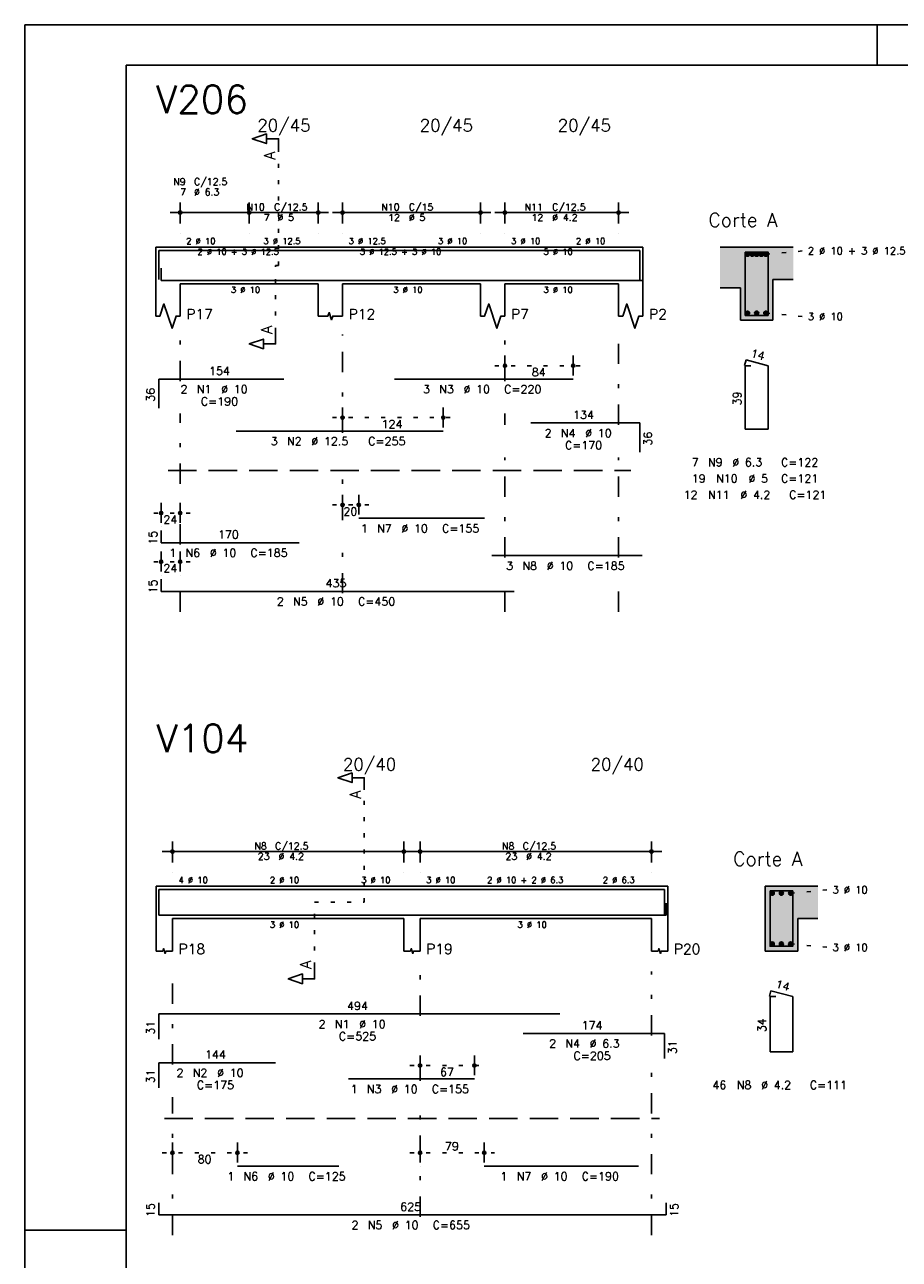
# Model space of a CAD drawing. Extents: x 0 to 84.1, y 0 to 59.4.
# Tile 3 of 10: x 0 to 21.5, y 29 to 59.4. Entities that reach past the tile are written whole.
import ezdxf

# ---------------------------------------------------------------- set-up
doc = ezdxf.new("R2010")
doc.units = 0
doc.header["$MEASUREMENT"] = 0
for name, pattern in [('ESTILO_TQS_0001', [1, 0.7, -0.3]), ('ESTILO_TQS_0002', [0.4, 0.1, -0.3]), ('ESTILO_TQS_0003', [1.5, 0.5, -0.4, 0.1, -0.5])]:
    doc.linetypes.add(name, pattern=pattern)
for name, color, linetype in [('1', 1, 'CONTINUOUS'), ('2', 2, 'CONTINUOUS'), ('4', 4, 'CONTINUOUS'), ('6', 6, 'CONTINUOUS'), ('7', 7, 'CONTINUOUS'), ('9', 9, 'CONTINUOUS')]:
    doc.layers.add(name, color=color, linetype=linetype)
doc.styles.get("Standard").update_dxf_attribs({"font": 'ROMANS.SHX'})

msp = doc.modelspace()

# ---------------------------------------------------------------- linework, layer by layer
at = {"layer": '1', "linetype": 'ESTILO_TQS_0002'}
for p, q in [((6.255, 53.47), (6.255, 56.29)), ((18.255, 53.745), (19.2, 53.83)), ((6.18, 51.835), (6.18, 53.47)), ((6.18, 53.47), (6.255, 53.47)), ((18.255, 52.295), (19.2, 52.21)), ((11.58, 51), (13.76056, 51)), ((7.58, 49.72), (10.5611, 49.72)), ((7.58, 47.57), (8.48, 47.57)), ((4.08, 47.37), (3.11, 47.37)), ((4.08, 46.17), (3.11, 46.17)), ((8.365, 37.78), (8.365, 40.55)), ((18.865, 38.005), (19.81, 38.09)), ((7.14, 36.195), (7.14, 37.78)), ((7.14, 37.78), (8.365, 37.78)), ((18.865, 36.755), (19.81, 36.67)), ((9.49, 33.76), (11.3273, 33.76)), ((3.39, 31.61), (5.49, 31.61)), ((9.49, 31.61), (11.57, 31.61))]:
    msp.add_line(p, q, dxfattribs=at)
at = {"layer": '1', "linetype": 'ESTILO_TQS_0001'}
for p, q in [((3.53, 48.415), (14.93, 48.415)), ((3.44, 32.455), (15.64, 32.455))]:
    msp.add_line(p, q, dxfattribs=at)
at = {"layer": '1', "linetype": 'Continuous'}
for centre in [(17.805, 53.745), (17.9175, 53.745), (18.03, 53.745), (18.1425, 53.745), (18.255, 53.745), (17.805, 52.295), (18.03, 52.295), (18.255, 52.295), (18.415, 38.005), (18.64, 38.005), (18.865, 38.005), (18.415, 36.755), (18.64, 36.755), (18.865, 36.755)]:
    msp.add_circle(centre, 0.05, dxfattribs=at)
at = {"layer": '2', "linetype": 'Continuous'}
for p, q in [((84.100006, 59.400002), (0, 59.400002)), ((0, 59.400002), (0, 0)), ((21, 59.400002), (21, 58.400002)), ((3.58, 54.77), (5.78, 54.77)), ((3.83, 54.5), (3.83, 55.02)), ((5.28, 54.77), (7.48, 54.77)), ((5.53, 54.5), (5.53, 55.02)), ((5.53, 54.5), (5.53, 55.02)), ((7.23, 54.5), (7.23, 55.02)), ((7.58, 54.77), (11.48, 54.77)), ((7.83, 54.5), (7.83, 55.02)), ((11.23, 54.5), (11.23, 55.02)), ((11.58, 54.77), (14.88, 54.77)), ((11.83, 54.5), (11.83, 55.02)), ((14.63, 54.5), (14.63, 55.02)), ((3.83, 54.25), (3.83, 54.25)), ((5.53, 54.25), (5.53, 54.25)), ((5.53, 54.25), (5.53, 54.25)), ((7.23, 54.25), (7.23, 54.25)), ((7.83, 54.25), (7.83, 54.25)), ((11.23, 54.25), (11.23, 54.25)), ((11.83, 54.25), (11.83, 54.25)), ((14.63, 54.25), (14.63, 54.25)), ((3.23, 53.92), (3.23, 53.02)), ((3.23, 53.92), (3.83, 53.92)), ((3.83, 53.92), (7.23, 53.92)), ((7.23, 53.92), (7.83, 53.92)), ((7.83, 53.92), (11.23, 53.92)), ((11.23, 53.92), (11.83, 53.92)), ((11.83, 53.92), (14.63, 53.92)), ((14.63, 53.92), (15.23, 53.92)), ((15.23, 53.92), (15.23, 53.02)), ((18.93, 53.92), (17.13, 53.92)), ((3.23, 53.02), (3.23, 52.22)), ((3.83, 53.02), (7.23, 53.02)), ((3.83, 53.02), (3.83, 52.22)), ((7.23, 53.02), (7.23, 52.22)), ((7.83, 53.02), (11.23, 53.02)), ((7.83, 53.02), (7.83, 52.22)), ((11.23, 53.02), (11.23, 52.22)), ((11.83, 53.02), (14.63, 53.02)), ((11.83, 53.02), (11.83, 52.22)), ((14.63, 53.02), (14.63, 52.22)), ((15.23, 53.02), (15.23, 52.22)), ((18.43, 52.12), (18.43, 53.12)), ((18.43, 53.12), (18.93, 53.12)), ((17.13, 52.92), (17.63, 52.92)), ((17.63, 52.92), (17.63, 52.12)), ((17.63, 52.12), (18.43, 52.12)), ((11.83, 50.76), (11.83, 51.25)), ((13.51056, 50.76), (13.51056, 51.25)), ((11.83, 50.66), (11.83, 50.66)), ((13.51056, 50.66), (13.51056, 50.66)), ((7.83, 49.48), (7.83, 49.97)), ((10.3111, 49.48), (10.3111, 49.97)), ((7.83, 49.38), (7.83, 49.38)), ((10.3111, 49.38), (10.3111, 49.38)), ((7.83, 47.33), (7.83, 47.82)), ((8.23, 47.33), (8.23, 47.82)), ((3.36, 47.13), (3.36, 47.62)), ((3.83, 47.13), (3.83, 47.62)), ((7.83, 47.23), (7.83, 47.23)), ((8.23, 47.23), (8.23, 47.23)), ((3.36, 47.03), (3.36, 47.03)), ((3.83, 47.03), (3.83, 47.03)), ((3.36, 45.93), (3.36, 46.42)), ((3.83, 45.93), (3.83, 46.42)), ((3.36, 45.83), (3.36, 45.83)), ((3.83, 45.83), (3.83, 45.83)), ((3.64, 38.76), (3.64, 39.28)), ((9.34, 38.76), (9.34, 39.28)), ((9.74, 38.76), (9.74, 39.28)), ((15.44, 38.76), (15.44, 39.28)), ((3.39, 39.03), (9.59, 39.03)), ((9.49, 39.03), (15.69, 39.03)), ((3.64, 38.51), (3.64, 38.51)), ((9.34, 38.51), (9.34, 38.51)), ((9.74, 38.51), (9.74, 38.51)), ((15.44, 38.51), (15.44, 38.51)), ((3.24, 38.18), (3.24, 37.38)), ((3.24, 38.18), (3.64, 38.18)), ((3.64, 38.18), (9.34, 38.18)), ((9.34, 38.18), (9.74, 38.18)), ((9.74, 38.18), (15.44, 38.18)), ((15.44, 38.18), (15.84, 38.18)), ((15.84, 38.18), (15.84, 37.38)), ((19.54, 38.18), (18.24, 38.18)), ((18.24, 38.18), (18.24, 36.58)), ((3.24, 37.38), (3.24, 36.58)), ((3.64, 37.38), (9.34, 37.38)), ((3.64, 37.38), (3.64, 36.58)), ((9.34, 37.38), (9.34, 36.58)), ((9.74, 37.38), (15.44, 37.38)), ((9.74, 37.38), (9.74, 36.58)), ((15.44, 37.38), (15.44, 36.58)), ((15.84, 37.38), (15.84, 36.58)), ((19.04, 36.58), (19.04, 37.38)), ((19.04, 37.38), (19.54, 37.38)), ((18.24, 36.58), (19.04, 36.58)), ((9.74, 33.52), (9.74, 34.01)), ((11.0773, 33.52), (11.0773, 34.01)), ((9.74, 33.42), (9.74, 33.42)), ((11.0773, 33.42), (11.0773, 33.42)), ((3.64, 31.37), (3.64, 31.86)), ((5.24, 31.37), (5.24, 31.86)), ((9.74, 31.37), (9.74, 31.86)), ((11.32, 31.37), (11.32, 31.86)), ((3.64, 31.27), (3.64, 31.27)), ((5.24, 31.27), (5.24, 31.27)), ((9.74, 31.27), (9.74, 31.27)), ((11.32, 31.27), (11.32, 31.27)), ((0, 29.700001), (0.5, 29.700001)), ((0.5, 29.700001), (1.5, 29.700001)), ((1.5, 29.700001), (2.5, 29.700001))]:
    msp.add_line(p, q, dxfattribs=at)
at = {"layer": '2', "linetype": 'ESTILO_TQS_0003'}
for p, q in [((3.83, 50.622), (3.83, 51.77)), ((7.83, 49.342), (7.83, 51.77)), ((11.83, 50.622), (11.83, 51.77)), ((14.63, 49.542), (14.63, 51.77)), ((3.83, 46.592), (3.83, 49.818)), ((11.83, 49.542), (11.83, 49.818)), ((11.83, 46.272), (11.83, 48.738)), ((14.63, 46.272), (14.63, 48.738)), ((7.83, 47.192), (7.83, 48.538)), ((7.83, 45.392), (7.83, 46.388)), ((3.83, 44.94), (3.83, 45.788)), ((11.83, 44.94), (11.83, 45.468)), ((14.63, 44.94), (14.63, 45.468)), ((3.64, 33.782), (3.64, 36.08)), ((9.74, 34.982), (9.74, 36.08)), ((15.44, 34.502), (15.44, 36.08)), ((9.74, 33.382), (9.74, 34.178)), ((15.44, 29.58), (15.44, 33.698)), ((3.64, 29.58), (3.64, 32.978)), ((9.74, 30.032), (9.74, 32.578))]:
    msp.add_line(p, q, dxfattribs=at)
at = {"layer": '2', "linetype": 'Continuous'}
for points in [[(83.100006, 1), (2.5, 1), (2.5, 58.400002), (83.100006, 58.400002), (83.100006, 1)], [(6.255, 56.29), (6.255, 56.59), (5.955, 56.59), (5.955, 56.47), (5.605, 56.59), (5.955, 56.71), (5.955, 56.59)], [(3.23, 52.22), (3.33, 52.22), (3.43, 52.52), (3.63, 51.92), (3.73, 52.22), (3.83, 52.22)], [(11.23, 52.22), (11.33, 52.22), (11.43, 52.52), (11.63, 51.92), (11.73, 52.22), (11.83, 52.22)], [(14.63, 52.22), (14.73, 52.22), (14.83, 52.52), (15.03, 51.92), (15.13, 52.22), (15.23, 52.22)], [(7.23, 52.22), (7.47, 52.22), (7.5, 52.31), (7.56, 52.13), (7.59, 52.22), (7.83, 52.22)], [(6.18, 51.835), (6.18, 51.535), (5.88, 51.535), (5.88, 51.415), (5.53, 51.535), (5.88, 51.655), (5.88, 51.535)], [(8.365, 40.55), (8.365, 40.85), (8.065, 40.85), (8.065, 40.73), (7.715, 40.85), (8.065, 40.97), (8.065, 40.85)], [(3.24, 36.58), (3.4, 36.58), (3.42, 36.64), (3.46, 36.52), (3.48, 36.58), (3.64, 36.58)], [(9.34, 36.58), (9.5, 36.58), (9.52, 36.64), (9.56, 36.52), (9.58, 36.58), (9.74, 36.58)], [(15.44, 36.58), (15.6, 36.58), (15.62, 36.64), (15.66, 36.52), (15.68, 36.58), (15.84, 36.58)], [(7.14, 36.195), (7.14, 35.895), (6.84, 35.895), (6.84, 35.775), (6.49, 35.895), (6.84, 36.015), (6.84, 35.895)]]:
    msp.add_lwpolyline(points, dxfattribs=at)
for centre, radius in [((3.83, 54.77), 0.041625), ((3.83, 54.77), 0.02075), ((5.53, 54.77), 0.041625), ((5.53, 54.77), 0.041625), ((5.53, 54.77), 0.02075), ((5.53, 54.77), 0.02075), ((7.23, 54.77), 0.041625), ((7.23, 54.77), 0.02075), ((7.83, 54.77), 0.041625), ((7.83, 54.77), 0.02075), ((11.23, 54.77), 0.041625), ((11.23, 54.77), 0.02075), ((11.83, 54.77), 0.041625), ((11.83, 54.77), 0.02075), ((14.63, 54.77), 0.041625), ((14.63, 54.77), 0.02075), ((11.83, 51), 0.04), ((11.83, 51), 0.02), ((13.51056, 51), 0.04), ((13.51056, 51), 0.02), ((7.83, 49.72), 0.04), ((7.83, 49.72), 0.02), ((10.3111, 49.72), 0.04), ((10.3111, 49.72), 0.02), ((7.83, 47.57), 0.04), ((7.83, 47.57), 0.02), ((8.23, 47.57), 0.04), ((8.23, 47.57), 0.02), ((3.36, 47.37), 0.04), ((3.36, 47.37), 0.02), ((3.83, 47.37), 0.04), ((3.83, 47.37), 0.02), ((3.36, 46.17), 0.04), ((3.36, 46.17), 0.02), ((3.83, 46.17), 0.04), ((3.83, 46.17), 0.02), ((3.64, 39.03), 0.041625), ((3.64, 39.03), 0.02075), ((9.34, 39.03), 0.041625), ((9.34, 39.03), 0.02075), ((9.74, 39.03), 0.041625), ((9.74, 39.03), 0.02075), ((15.44, 39.03), 0.041625), ((15.44, 39.03), 0.02075), ((9.74, 33.76), 0.04), ((9.74, 33.76), 0.02), ((11.0773, 33.76), 0.04), ((11.0773, 33.76), 0.02), ((3.64, 31.61), 0.04), ((5.24, 31.61), 0.04), ((9.74, 31.61), 0.04), ((11.32, 31.61), 0.04), ((3.64, 31.61), 0.02), ((5.24, 31.61), 0.02), ((9.74, 31.61), 0.02), ((11.32, 31.61), 0.02)]:
    msp.add_circle(centre, radius, dxfattribs=at)
at = {"layer": '4', "linetype": 'Continuous'}
for p, q in [((3.3, 53.12), (3.3, 53.84)), ((3.3, 53.84), (6.38, 53.84)), ((5.2111, 53.84), (10.3111, 53.84)), ((9.11056, 53.84), (13.51056, 53.84)), ((12.468, 53.84), (15.148, 53.84)), ((15.148, 53.84), (15.148, 53.12)), ((3.36, 53.4), (3.36, 53.1)), ((3.36, 53.4), (3.36, 53.1)), ((3.36, 53.1), (12.06, 53.1)), ((3.36, 53.1), (6.76, 53.1)), ((8.23, 53.1), (11.33, 53.1)), ((11.51, 53.1), (15.21, 53.1)), ((3.3, 37.48), (3.3, 38.1)), ((3.3, 38.1), (13.18, 38.1)), ((3.3, 37.48), (3.3, 38.1)), ((3.3, 38.1), (6.18, 38.1)), ((7.9773, 38.1), (11.0773, 38.1)), ((12.278, 38.1), (15.758, 38.1)), ((15.758, 38.1), (15.758, 37.48)), ((3.3, 37.76), (3.3, 37.46)), ((15.8, 37.46), (15.8, 37.76)), ((3.3, 37.46), (15.8, 37.46)), ((5.24, 37.46), (7.74, 37.46)), ((11.32, 37.46), (15.12, 37.46))]:
    msp.add_line(p, q, dxfattribs=at)
for points in [[(17.75, 53.8), (17.75, 52.24), (18.31, 52.24), (18.31, 53.8), (17.75, 53.8)], [(18.36, 38.06), (18.36, 36.7), (18.92, 36.7), (18.92, 38.06), (18.36, 38.06)]]:
    msp.add_lwpolyline(points, dxfattribs=at)
at = {"layer": '6', "linetype": 'Continuous'}
for p, q in [((17.767782, 51.14), (17.732782, 51.004446)), ((18.31, 51), (17.767782, 51.14)), ((17.89, 51), (17.75, 51)), ((17.75, 51), (17.75, 49.44)), ((18.31, 49.44), (18.31, 51)), ((3.3, 49.95), (3.3, 50.67)), ((3.3, 50.67), (6.38, 50.67)), ((9.11056, 50.67), (13.51056, 50.67)), ((12.468, 49.59), (15.148, 49.59)), ((15.148, 49.59), (15.148, 48.87)), ((5.2111, 49.39), (10.3111, 49.39)), ((17.75, 49.44), (18.31, 49.44)), ((8.23, 47.24), (11.33, 47.24)), ((3.36, 46.94), (3.36, 46.64)), ((3.36, 46.64), (6.76, 46.64)), ((11.51, 46.32), (15.21, 46.32)), ((3.36, 45.74), (3.36, 45.44)), ((3.36, 45.44), (12.06, 45.44)), ((18.377782, 35.6), (18.342782, 35.464446)), ((18.92, 35.46), (18.377782, 35.6)), ((18.5, 35.46), (18.36, 35.46)), ((18.36, 35.46), (18.36, 34.1)), ((18.92, 34.1), (18.92, 35.46)), ((3.3, 34.41), (3.3, 35.03)), ((3.3, 35.03), (13.18, 35.03)), ((12.278, 34.55), (15.758, 34.55)), ((15.758, 34.55), (15.758, 33.93)), ((18.36, 34.1), (18.92, 34.1)), ((3.3, 33.21), (3.3, 33.83)), ((3.3, 33.83), (6.18, 33.83)), ((7.9773, 33.43), (11.0773, 33.43)), ((5.24, 31.28), (7.74, 31.28)), ((11.32, 31.28), (15.12, 31.28)), ((3.3, 30.38), (3.3, 30.08)), ((15.8, 30.08), (15.8, 30.38)), ((3.3, 30.08), (15.8, 30.08))]:
    msp.add_line(p, q, dxfattribs=at)
at = {"layer": '9', "linetype": 'Continuous'}
for points in [[(17.13, 53.92), (17.13, 52.92), (17.63, 52.92)], [(17.13, 53.92), (17.63, 52.92), (18.93, 53.92)], [(17.63, 52.92), (18.43, 53.12), (18.93, 53.92)], [(18.43, 53.12), (18.93, 53.12), (18.93, 53.92)], [(17.855, 53.745), (17.78, 53.788301), (17.758015, 53.762101)], [(17.855, 53.745), (17.758015, 53.762101), (17.758015, 53.727899)], [(17.855, 53.745), (17.758015, 53.727899), (17.78, 53.701699)], [(17.855, 53.745), (17.813682, 53.79424), (17.78, 53.788301)], [(17.855, 53.745), (17.78, 53.701699), (17.813682, 53.69576)], [(17.855, 53.745), (17.843302, 53.777139), (17.813682, 53.79424)], [(17.855, 53.745), (17.813682, 53.69576), (17.843302, 53.712861)], [(17.855, 53.745), (17.843302, 53.712861), (17.855, 53.745)], [(17.9675, 53.745), (17.8925, 53.788301), (17.870515, 53.762101)], [(17.9675, 53.745), (17.870515, 53.762101), (17.870515, 53.727899)], [(17.9675, 53.745), (17.870515, 53.727899), (17.8925, 53.701699)], [(17.9675, 53.745), (17.926182, 53.79424), (17.8925, 53.788301)], [(17.9675, 53.745), (17.8925, 53.701699), (17.926182, 53.69576)], [(17.9675, 53.745), (17.955802, 53.777139), (17.926182, 53.79424)], [(17.9675, 53.745), (17.926182, 53.69576), (17.955802, 53.712861)], [(17.9675, 53.745), (17.955802, 53.712861), (17.9675, 53.745)], [(18.08, 53.745), (18.005, 53.788301), (17.983015, 53.762101)], [(18.08, 53.745), (17.983015, 53.762101), (17.983015, 53.727899)], [(18.08, 53.745), (17.983015, 53.727899), (18.005, 53.701699)], [(18.08, 53.745), (18.038682, 53.79424), (18.005, 53.788301)], [(18.08, 53.745), (18.005, 53.701699), (18.038682, 53.69576)], [(18.08, 53.745), (18.068302, 53.777139), (18.038682, 53.79424)], [(18.08, 53.745), (18.038682, 53.69576), (18.068302, 53.712861)], [(18.08, 53.745), (18.068302, 53.712861), (18.08, 53.745)], [(18.1925, 53.745), (18.1175, 53.788301), (18.095515, 53.762101)], [(18.1925, 53.745), (18.095515, 53.762101), (18.095515, 53.727899)], [(18.1925, 53.745), (18.095515, 53.727899), (18.1175, 53.701699)], [(18.1925, 53.745), (18.151182, 53.79424), (18.1175, 53.788301)], [(18.1925, 53.745), (18.1175, 53.701699), (18.151182, 53.69576)], [(18.1925, 53.745), (18.180802, 53.777139), (18.151182, 53.79424)], [(18.1925, 53.745), (18.151182, 53.69576), (18.180802, 53.712861)], [(18.1925, 53.745), (18.180802, 53.712861), (18.1925, 53.745)], [(18.305, 53.745), (18.23, 53.788301), (18.208015, 53.762101)], [(18.305, 53.745), (18.208015, 53.762101), (18.208015, 53.727899)], [(18.305, 53.745), (18.208015, 53.727899), (18.23, 53.701699)], [(18.305, 53.745), (18.263682, 53.79424), (18.23, 53.788301)], [(18.305, 53.745), (18.23, 53.701699), (18.263682, 53.69576)], [(18.305, 53.745), (18.293302, 53.777139), (18.263682, 53.79424)], [(18.305, 53.745), (18.263682, 53.69576), (18.293302, 53.712861)], [(18.305, 53.745), (18.293302, 53.712861), (18.305, 53.745)], [(18.43, 52.12), (18.43, 53.12), (17.63, 52.92)], [(17.63, 52.12), (18.43, 52.12), (17.63, 52.92)], [(17.855, 52.295), (17.78, 52.338301), (17.758015, 52.312101)], [(17.855, 52.295), (17.758015, 52.312101), (17.758015, 52.277899)], [(17.855, 52.295), (17.813682, 52.34424), (17.78, 52.338301)], [(17.855, 52.295), (17.843302, 52.327139), (17.813682, 52.34424)], [(18.08, 52.295), (18.005, 52.338301), (17.983015, 52.312101)], [(18.08, 52.295), (17.983015, 52.312101), (17.983015, 52.277899)], [(18.08, 52.295), (18.038682, 52.34424), (18.005, 52.338301)], [(18.08, 52.295), (18.068302, 52.327139), (18.038682, 52.34424)], [(18.305, 52.295), (18.23, 52.338301), (18.208015, 52.312101)], [(18.305, 52.295), (18.208015, 52.312101), (18.208015, 52.277899)], [(18.305, 52.295), (18.263682, 52.34424), (18.23, 52.338301)], [(18.305, 52.295), (18.293302, 52.327139), (18.263682, 52.34424)], [(17.855, 52.295), (17.758015, 52.277899), (17.78, 52.251699)], [(17.855, 52.295), (17.78, 52.251699), (17.813682, 52.24576)], [(17.855, 52.295), (17.813682, 52.24576), (17.843302, 52.262861)], [(17.855, 52.295), (17.843302, 52.262861), (17.855, 52.295)], [(18.08, 52.295), (17.983015, 52.277899), (18.005, 52.251699)], [(18.08, 52.295), (18.005, 52.251699), (18.038682, 52.24576)], [(18.08, 52.295), (18.038682, 52.24576), (18.068302, 52.262861)], [(18.08, 52.295), (18.068302, 52.262861), (18.08, 52.295)], [(18.305, 52.295), (18.208015, 52.277899), (18.23, 52.251699)], [(18.305, 52.295), (18.23, 52.251699), (18.263682, 52.24576)], [(18.305, 52.295), (18.263682, 52.24576), (18.293302, 52.262861)], [(18.305, 52.295), (18.293302, 52.262861), (18.305, 52.295)], [(18.24, 36.58), (19.04, 36.58), (18.24, 38.18)], [(19.04, 36.58), (19.04, 37.38), (18.24, 38.18)], [(18.24, 38.18), (19.04, 37.38), (19.54, 38.18)], [(18.465, 38.005), (18.39, 38.048301), (18.368015, 38.022101)], [(18.465, 38.005), (18.368015, 38.022101), (18.368015, 37.987899)], [(18.465, 38.005), (18.423682, 38.05424), (18.39, 38.048301)], [(18.465, 38.005), (18.453302, 38.037139), (18.423682, 38.05424)], [(18.69, 38.005), (18.615, 38.048301), (18.593015, 38.022101)], [(18.69, 38.005), (18.593015, 38.022101), (18.593015, 37.987899)], [(18.69, 38.005), (18.648682, 38.05424), (18.615, 38.048301)], [(18.69, 38.005), (18.678302, 38.037139), (18.648682, 38.05424)], [(18.915, 38.005), (18.84, 38.048301), (18.818015, 38.022101)], [(18.915, 38.005), (18.818015, 38.022101), (18.818015, 37.987899)], [(18.915, 38.005), (18.873682, 38.05424), (18.84, 38.048301)], [(18.915, 38.005), (18.903302, 38.037139), (18.873682, 38.05424)], [(19.04, 37.38), (19.54, 37.38), (19.54, 38.18)], [(18.465, 38.005), (18.368015, 37.987899), (18.39, 37.961699)], [(18.465, 38.005), (18.39, 37.961699), (18.423682, 37.95576)], [(18.465, 38.005), (18.423682, 37.95576), (18.453302, 37.972861)], [(18.465, 38.005), (18.453302, 37.972861), (18.465, 38.005)], [(18.69, 38.005), (18.593015, 37.987899), (18.615, 37.961699)], [(18.69, 38.005), (18.615, 37.961699), (18.648682, 37.95576)], [(18.69, 38.005), (18.648682, 37.95576), (18.678302, 37.972861)], [(18.69, 38.005), (18.678302, 37.972861), (18.69, 38.005)], [(18.915, 38.005), (18.818015, 37.987899), (18.84, 37.961699)], [(18.915, 38.005), (18.84, 37.961699), (18.873682, 37.95576)], [(18.915, 38.005), (18.873682, 37.95576), (18.903302, 37.972861)], [(18.915, 38.005), (18.903302, 37.972861), (18.915, 38.005)], [(18.465, 36.755), (18.423682, 36.80424), (18.39, 36.798301)], [(18.465, 36.755), (18.453302, 36.787139), (18.423682, 36.80424)], [(18.69, 36.755), (18.648682, 36.80424), (18.615, 36.798301)], [(18.69, 36.755), (18.678302, 36.787139), (18.648682, 36.80424)], [(18.915, 36.755), (18.873682, 36.80424), (18.84, 36.798301)], [(18.915, 36.755), (18.903302, 36.787139), (18.873682, 36.80424)], [(18.465, 36.755), (18.39, 36.798301), (18.368015, 36.772101)], [(18.465, 36.755), (18.368015, 36.772101), (18.368015, 36.737899)], [(18.465, 36.755), (18.368015, 36.737899), (18.39, 36.711699)], [(18.465, 36.755), (18.39, 36.711699), (18.423682, 36.70576)], [(18.465, 36.755), (18.423682, 36.70576), (18.453302, 36.722861)], [(18.465, 36.755), (18.453302, 36.722861), (18.465, 36.755)], [(18.69, 36.755), (18.615, 36.798301), (18.593015, 36.772101)], [(18.69, 36.755), (18.593015, 36.772101), (18.593015, 36.737899)], [(18.69, 36.755), (18.593015, 36.737899), (18.615, 36.711699)], [(18.69, 36.755), (18.615, 36.711699), (18.648682, 36.70576)], [(18.69, 36.755), (18.648682, 36.70576), (18.678302, 36.722861)], [(18.69, 36.755), (18.678302, 36.722861), (18.69, 36.755)], [(18.915, 36.755), (18.84, 36.798301), (18.818015, 36.772101)], [(18.915, 36.755), (18.818015, 36.772101), (18.818015, 36.737899)], [(18.915, 36.755), (18.818015, 36.737899), (18.84, 36.711699)], [(18.915, 36.755), (18.84, 36.711699), (18.873682, 36.70576)], [(18.915, 36.755), (18.873682, 36.70576), (18.903302, 36.722861)], [(18.915, 36.755), (18.903302, 36.722861), (18.915, 36.755)]]:
    msp.add_solid(points, dxfattribs=at)

# ---------------------------------------------------------------- texts
at = {"layer": '2', "linetype": 'Continuous'}
for s, height, p in [('20/45', 0.3, (5.73, 56.77)), ('20/45', 0.3, (9.73, 56.77)), ('20/45', 0.3, (13.13, 56.77)), ('N9', 0.17, (3.66, 55.45)), ('7', 0.17, (3.83, 55.195)), ('%%c 6.3', 0.17, (4.17, 55.195)), ('C/12.5', 0.17, (4.17, 55.45)), ('N10', 0.17, (5.462, 54.821)), ('C/12.5', 0.17, (6.142, 54.821)), ('N10', 0.17, (8.782, 54.821)), ('C/15', 0.17, (9.462, 54.821)), ('N11', 0.17, (12.312, 54.821)), ('C/12.5', 0.17, (12.992, 54.821)), ('Corte A', 0.34, (16.84, 54.42)), ('7', 0.17, (5.887, 54.566)), ('%%c 5', 0.17, (6.227, 54.566)), ('12', 0.17, (8.952, 54.566)), ('%%c 5', 0.17, (9.462, 54.566)), ('12', 0.17, (12.482, 54.566)), ('%%c 4.2', 0.17, (12.992, 54.566)), ('2 %%c 10', 0.15, (3.98, 53.995)), ('3 %%c 12.5', 0.15, (5.88, 53.995)), ('3 %%c 12.5', 0.15, (7.98, 53.995)), ('3 %%c 10', 0.15, (10.18, 53.995)), ('3 %%c 10', 0.15, (11.98, 53.995)), ('2 %%c 10', 0.15, (13.58, 53.995)), ('2 %%c 10 + 3 %%c 12.5', 0.15, (4.255, 53.7325)), ('3 %%c 12.5 + 3 %%c 10', 0.15, (8.255, 53.7325)), ('5 %%c 10', 0.15, (12.78, 53.7325)), ('2 %%c 10 + 3 %%c 12.5', 0.18, (19.29, 53.74)), ('3 %%c 10', 0.15, (5.08, 52.795)), ('3 %%c 10', 0.15, (9.08, 52.795)), ('3 %%c 10', 0.15, (12.78, 52.795)), ('P17', 0.25, (3.98, 52.145)), ('P12', 0.25, (7.98, 52.145)), ('P7', 0.25, (11.98, 52.145)), ('P2', 0.25, (15.38, 52.145)), ('3 %%c 10', 0.18, (19.29, 52.12)), ('154', 0.2, (4.54, 50.77)), ('84', 0.2, (12.49028, 50.74)), ('2', 0.2, (3.84, 50.32)), ('N1', 0.2, (4.24, 50.32)), ('%%c 10', 0.2, (4.84, 50.32)), ('3', 0.2, (9.81056, 50.32)), ('N3', 0.2, (10.21056, 50.32)), ('%%c 10', 0.2, (10.81056, 50.32)), ('C=220', 0.2, (11.81056, 50.32)), ('C=190', 0.2, (4.34, 50.02)), ('134', 0.2, (13.508, 49.69)), ('124', 0.2, (8.79055, 49.46)), ('2', 0.2, (12.808, 49.24)), ('N4', 0.2, (13.208, 49.24)), ('%%c 10', 0.2, (13.808, 49.24)), ('3', 0.2, (6.0611, 49.04)), ('N2', 0.2, (6.4611, 49.04)), ('%%c 12.5', 0.2, (7.0611, 49.04)), ('C=255', 0.2, (8.4611, 49.04)), ('C=170', 0.2, (13.308, 48.94)), ('7', 0.2, (16.43, 48.52)), ('N9', 0.2, (16.83, 48.52)), ('%%c 6.3', 0.2, (17.43, 48.52)), ('C=122', 0.2, (18.63, 48.52)), ('19', 0.2, (16.43, 48.12)), ('N10', 0.2, (17.03, 48.12)), ('%%c 5', 0.2, (17.83, 48.12)), ('C=121', 0.2, (18.63, 48.12)), ('12', 0.2, (16.23, 47.72)), ('N11', 0.2, (16.83, 47.72)), ('%%c 4.2', 0.2, (17.63, 47.72)), ('C=121', 0.2, (18.83, 47.72)), ('20', 0.2, (7.85, 47.31)), ('24', 0.2, (3.415, 47.11)), ('170', 0.2, (4.76, 46.74)), ('1', 0.2, (8.28, 46.89)), ('N7', 0.2, (8.68, 46.89)), ('%%c 10', 0.2, (9.28, 46.89)), ('C=155', 0.2, (10.28, 46.89)), ('1', 0.2, (3.56, 46.29)), ('N6', 0.2, (3.96, 46.29)), ('%%c 10', 0.2, (4.56, 46.29)), ('C=185', 0.2, (5.56, 46.29)), ('24', 0.2, (3.415, 45.91)), ('3', 0.2, (11.86, 45.97)), ('N8', 0.2, (12.26, 45.97)), ('%%c 10', 0.2, (12.86, 45.97)), ('C=185', 0.2, (13.86, 45.97)), ('435', 0.2, (7.41, 45.54)), ('2', 0.2, (6.21, 45.09)), ('N5', 0.2, (6.61, 45.09)), ('%%c 10', 0.2, (7.21, 45.09)), ('C=450', 0.2, (8.21, 45.09)), ('20/40', 0.3, (7.84, 41.03)), ('20/40', 0.3, (13.94, 41.03)), ('N8', 0.17, (5.657, 39.081)), ('C/12.5', 0.17, (6.167, 39.081)), ('N8', 0.17, (11.757, 39.081)), ('C/12.5', 0.17, (12.267, 39.081)), ('23', 0.17, (5.742, 38.826)), ('%%c 4.2', 0.17, (6.252, 38.826)), ('23', 0.17, (11.842, 38.826)), ('%%c 4.2', 0.17, (12.352, 38.826)), ('Corte A', 0.34, (17.45, 38.68)), ('4 %%c 10', 0.15, (3.79, 38.255)), ('2 %%c 10', 0.15, (6.04, 38.255)), ('3 %%c 10', 0.15, (8.29, 38.255)), ('3 %%c 10', 0.15, (9.89, 38.255)), ('2 %%c 10 + 2 %%c 6.3', 0.15, (11.39, 38.255)), ('2 %%c 6.3', 0.15, (14.24, 38.255)), ('3 %%c 10', 0.18, (19.9, 38)), ('3 %%c 10', 0.15, (6.04, 37.155)), ('3 %%c 10', 0.15, (12.14, 37.155)), ('P18', 0.25, (3.79, 36.505)), ('P19', 0.25, (9.89, 36.505)), ('P20', 0.25, (15.99, 36.505)), ('3 %%c 10', 0.18, (19.9, 36.58)), ('494', 0.2, (7.94, 35.13)), ('2', 0.2, (7.24, 34.68)), ('N1', 0.2, (7.64, 34.68)), ('%%c 10', 0.2, (8.24, 34.68)), ('174', 0.2, (13.718, 34.65)), ('C=525', 0.2, (7.74, 34.38)), ('2', 0.2, (12.918, 34.2)), ('N4', 0.2, (13.318, 34.2)), ('%%c 6.3', 0.2, (13.918, 34.2)), ('144', 0.2, (4.44, 33.93)), ('C=205', 0.2, (13.518, 33.9)), ('2', 0.2, (3.74, 33.48)), ('N2', 0.2, (4.14, 33.48)), ('%%c 10', 0.2, (4.74, 33.48)), ('67', 0.2, (10.22865, 33.5)), ('C=175', 0.2, (4.24, 33.18)), ('1', 0.2, (8.0273, 33.08)), ('N3', 0.2, (8.4273, 33.08)), ('%%c 10', 0.2, (9.0273, 33.08)), ('C=155', 0.2, (10.0273, 33.08)), ('46', 0.2, (16.94, 33.18)), ('N8', 0.2, (17.54, 33.18)), ('%%c 4.2', 0.2, (18.14, 33.18)), ('C=111', 0.2, (19.34, 33.18)), ('79', 0.2, (10.35, 31.67)), ('80', 0.2, (4.26, 31.35)), ('1', 0.2, (4.99, 30.93)), ('N6', 0.2, (5.39, 30.93)), ('%%c 10', 0.2, (5.99, 30.93)), ('C=125', 0.2, (6.99, 30.93)), ('1', 0.2, (11.72, 30.93)), ('N7', 0.2, (12.12, 30.93)), ('%%c 10', 0.2, (12.72, 30.93)), ('C=190', 0.2, (13.72, 30.93)), ('625', 0.2, (9.25, 30.18)), ('2', 0.2, (8.05, 29.73)), ('N5', 0.2, (8.45, 29.73)), ('%%c 10', 0.2, (9.05, 29.73)), ('C=655', 0.2, (10.05, 29.73))]:
    msp.add_text(s, height=height, dxfattribs=at).set_placement(p)
for s, height, rotation, p in [('A', 0.272, 90, (6.1734, 56.0724)), ('A', 0.272, 90, (6.0984, 51.7806)), ('14', 0.2, 345.522488, (17.870242, 51.216825)), ('36', 0.2, 90, (3.2, 50.11)), ('39', 0.2, 90, (17.65, 50.02)), ('36', 0.2, 90, (15.448, 49.03)), ('15', 0.2, 90, (3.26, 46.59)), ('15', 0.2, 90, (3.26, 45.39)), ('A', 0.272, 90, (8.2834, 40.3324)), ('A', 0.272, 90, (7.0584, 36.1406)), ('14', 0.2, 345.522488, (18.480242, 35.676825)), ('31', 0.2, 90, (3.2, 34.52)), ('34', 0.2, 90, (18.26, 34.58)), ('31', 0.2, 90, (16.058, 34.04)), ('31', 0.2, 90, (3.2, 33.32)), ('15', 0.2, 90, (3.2, 30.03)), ('15', 0.2, 90, (16.1, 30.03))]:
    msp.add_text(s, height=height, rotation=rotation, dxfattribs=at).set_placement(p)
at = {"layer": '7', "linetype": 'Continuous'}
for s, p in [('V206', (3.23, 57.22)), ('V104', (3.24, 41.48))]:
    msp.add_text(s, height=0.68, dxfattribs=at).set_placement(p)

doc.saveas('drawing.dxf')
